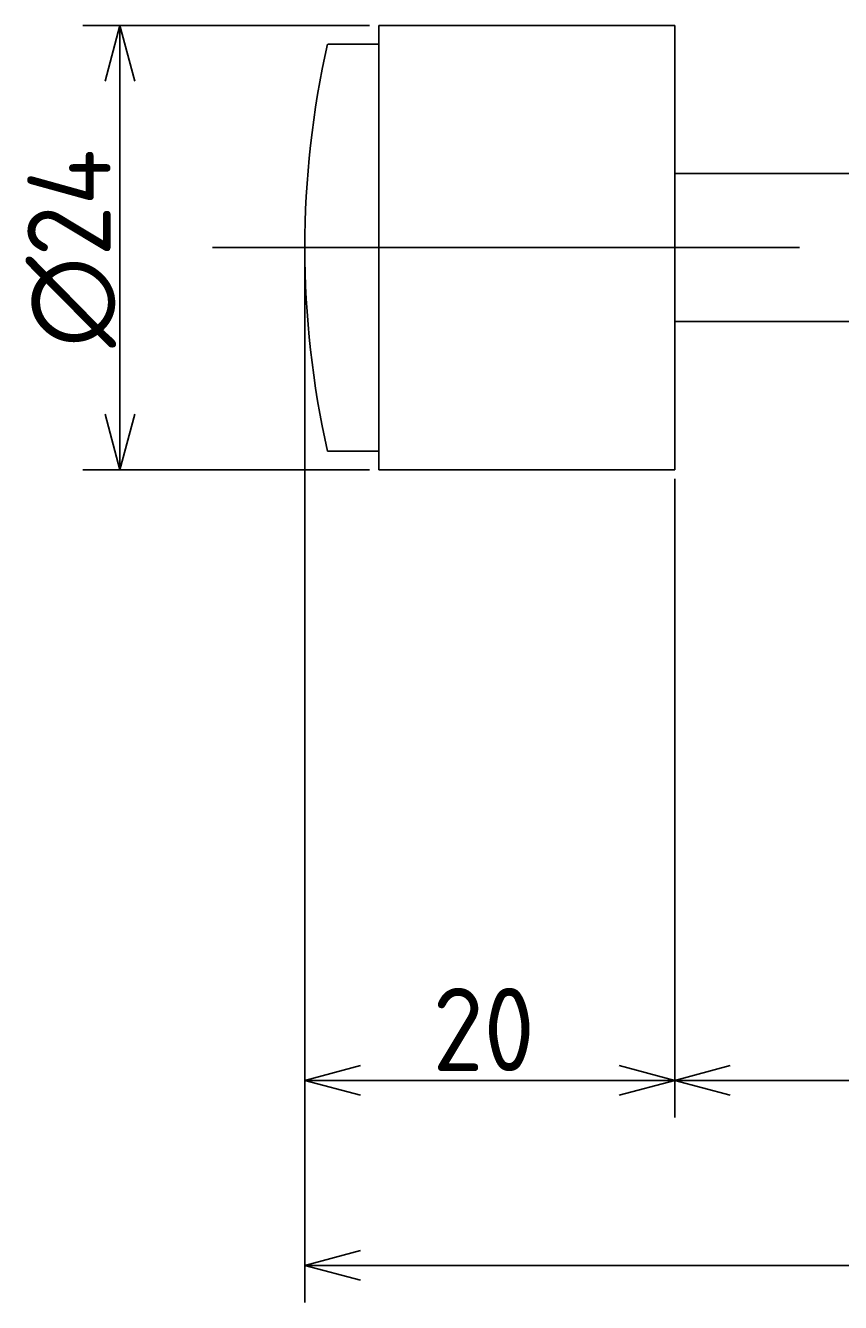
# Model space of a CAD drawing. Extents: x 50 to 366, y 128 to 211.
# Tile 2 of 4: x 180 to 224, y 128 to 197. Entities that reach past the tile are written whole.
import ezdxf

# ---------------------------------------------------------------- set-up
doc = ezdxf.new("R2010")
doc.units = 0
doc.linetypes.add('CENTER', pattern=[50.8, 31.75, -6.35, 6.35, -6.35])
doc.layers.get('0').update_dxf_attribs({"linetype": 'CONTINUOUS'})
doc.layers.get('DEFPOINTS').update_dxf_attribs({"linetype": 'CONTINUOUS'})
for name, color, linetype in [('図形', 7, 'CONTINUOUS'), ('図枠', 7, 'CONTINUOUS'), ('寸法_文字', 3, 'CONTINUOUS')]:
    doc.layers.add(name, color=color, linetype=linetype)
doc.layers.get('0').off()
doc.styles.add('DIMENSION', font='isocp.shx', dxfattribs={"bigfont": 'bigfont.shx'})
doc.dimstyles.get("Standard").update_dxf_attribs({"dimtxt": 0.18, "dimasz": 0.18, "dimexe": 0.18, "dimexo": 0.0625, "dimgap": 0.09, "dimtad": 0, "dimtih": 1, "dimtoh": 1, "dimzin": 0, "dimcen": 0.09, "dimazin": 3, "dimtfac": 1, "dimtofl": 0, "dimtmove": 0, "dimatfit": 3})

# ---------------------------------------------------------------- blocks, each defined once
blk = doc.blocks.new('_OPEN30')
at = {"color": 0, "linetype": 'BYBLOCK'}
for p, q in [((-1, 0.268), (0, 0)), ((0, 0), (-1, -0.268)), ((0, 0), (-1, 0))]:
    blk.add_line(p, q, dxfattribs=at)
blk = doc.blocks.new('*U23')
at = {"layer": '寸法_文字', "color": 3, "style": 'DIMENSION'}
blk.add_text('∅24', height=4.5, rotation=90, dxfattribs=at).set_placement((184.5, 179.6))
blk = doc.blocks.new('*D4')
at = {"layer": 'DEFPOINTS', "color": 0}
for p in [(199, 197), (185, 173), (199, 173)]:
    blk.add_point(p, dxfattribs=at)
at = {"layer": '寸法_文字', "color": 3}
for p, q in [((198.5, 197), (183, 197)), ((185, 194), (185, 176)), ((198.5, 173), (183, 173))]:
    blk.add_line(p, q, dxfattribs=at)
at = {"layer": '図枠'}
blk.add_blockref('*U23', (0, 0), dxfattribs=at)
at = {"layer": '寸法_文字', "color": 3, "xscale": 3, "yscale": 3, "zscale": 3}
for p, rotation in [((185, 197), 90), ((185, 173), 270)]:
    blk.add_blockref('_OPEN30', p, dxfattribs=dict(at, rotation=rotation))
blk = doc.blocks.new('*U24')
at = {"layer": '寸法_文字', "color": 3, "style": 'DIMENSION'}
blk.add_text('25', height=4.5, dxfattribs=at).set_placement((224.314, 140.5))
blk = doc.blocks.new('*D10')
at = {"layer": 'DEFPOINTS', "color": 0}
for p in [(215, 173), (240, 172.5), (215, 140)]:
    blk.add_point(p, dxfattribs=at)
at = {"layer": '寸法_文字', "color": 3}
for p, q in [((215, 172.5), (215, 138)), ((240, 172), (240, 138)), ((237, 140), (218, 140))]:
    blk.add_line(p, q, dxfattribs=at)
at = {"layer": '図枠'}
blk.add_blockref('*U24', (0, 0), dxfattribs=at)
at = {"layer": '寸法_文字', "color": 3, "xscale": 3, "yscale": 3, "zscale": 3, "rotation": 180}
blk.add_blockref('_OPEN30', (215, 140), dxfattribs=at)
at = {"layer": '寸法_文字', "color": 3, "xscale": 3, "yscale": 3, "zscale": 3}
blk.add_blockref('_OPEN30', (240, 140), dxfattribs=at)
blk = doc.blocks.new('*U19')
at = {"layer": '寸法_文字', "color": 3, "style": 'DIMENSION'}
blk.add_text('20', height=4.5, dxfattribs=at).set_placement((201.905, 140.5))
blk = doc.blocks.new('*D11')
at = {"layer": 'DEFPOINTS', "color": 0}
for p in [(195, 185), (215, 173), (195, 140)]:
    blk.add_point(p, dxfattribs=at)
at = {"layer": '寸法_文字', "color": 3}
for p, q in [((195, 184.5), (195, 138)), ((215, 172.5), (215, 138)), ((212, 140), (198, 140))]:
    blk.add_line(p, q, dxfattribs=at)
at = {"layer": '図枠'}
blk.add_blockref('*U19', (0, 0), dxfattribs=at)
at = {"layer": '寸法_文字', "color": 3, "xscale": 3, "yscale": 3, "zscale": 3, "rotation": 180}
blk.add_blockref('_OPEN30', (195, 140), dxfattribs=at)
at = {"layer": '寸法_文字', "color": 3, "xscale": 3, "yscale": 3, "zscale": 3}
blk.add_blockref('_OPEN30', (215, 140), dxfattribs=at)
blk = doc.blocks.new('*U29')
at = {"layer": '寸法_文字', "color": 3, "style": 'DIMENSION'}
blk.add_text('(162.2)', height=4.5, dxfattribs=at).set_placement((267.775, 130.725))
blk = doc.blocks.new('*D12')
at = {"layer": 'DEFPOINTS', "color": 0}
for p in [(195, 185), (357.2, 172.5), (195, 130)]:
    blk.add_point(p, dxfattribs=at)
at = {"layer": '寸法_文字', "color": 3}
for p, q in [((195, 184.5), (195, 128)), ((357.2, 172), (357.2, 128)), ((354.2, 130), (198, 130))]:
    blk.add_line(p, q, dxfattribs=at)
at = {"layer": '図枠'}
blk.add_blockref('*U29', (0, 0), dxfattribs=at)
at = {"layer": '寸法_文字', "color": 3, "xscale": 3, "yscale": 3, "zscale": 3, "rotation": 180}
blk.add_blockref('_OPEN30', (195, 130), dxfattribs=at)
at = {"layer": '寸法_文字', "color": 3, "xscale": 3, "yscale": 3, "zscale": 3}
blk.add_blockref('_OPEN30', (357.2, 130), dxfattribs=at)

msp = doc.modelspace()

# ---------------------------------------------------------------- linework, layer by layer
at = {"layer": '図形'}
for p, q in [((199, 197), (199, 173)), ((215, 197), (199, 197)), ((215, 197), (215, 173)), ((196.251, 196), (199, 196)), ((240, 189), (215, 189)), ((240, 181), (215, 181)), ((199, 174), (196.225, 174)), ((215, 173), (199, 173))]:
    msp.add_line(p, q, dxfattribs=at)
at = {"layer": '図形', "color": 3, "linetype": 'CENTER'}
msp.add_line((190, 185), (361.2, 185), dxfattribs=at)
at = {"layer": '図形'}
msp.add_arc((245, 185), 50, 167.29097, 192.70903, dxfattribs=at)

# ---------------------------------------------------------------- dimensions: what is measured, and where the dimension line sits
at = {"layer": '寸法_文字'}
dim = msp.add_linear_dim(base=(185, 173), p1=(199, 197), p2=(199, 173), angle=90, text='%%c<>', dimstyle='Standard', dxfattribs=at)
dim.commit()
dim.dimension.update_dxf_attribs({"geometry": '*D4', "text_midpoint": (185, 185), "dimtype": 128})
for base, p1, p2, picture, middle in [((195, 140), (215, 173), (195, 185), '*D11', (205, 140)), ((215, 140), (240, 172.5), (215, 173), '*D10', (227.5, 140))]:
    dim = msp.add_linear_dim(base=base, p1=p1, p2=p2, dimstyle='Standard', dxfattribs=at)
    dim.commit()
    dim.dimension.update_dxf_attribs({"geometry": picture, "text_midpoint": middle, "dimtype": 128})
dim = msp.add_linear_dim(base=(195, 130), p1=(357.2, 172.5), p2=(195, 185), text='(<>)', dimstyle='Standard', dxfattribs=at)
dim.commit()
dim.dimension.update_dxf_attribs({"geometry": '*D12', "text_midpoint": (276.1, 130), "dimtype": 128})

doc.saveas('drawing.dxf')
